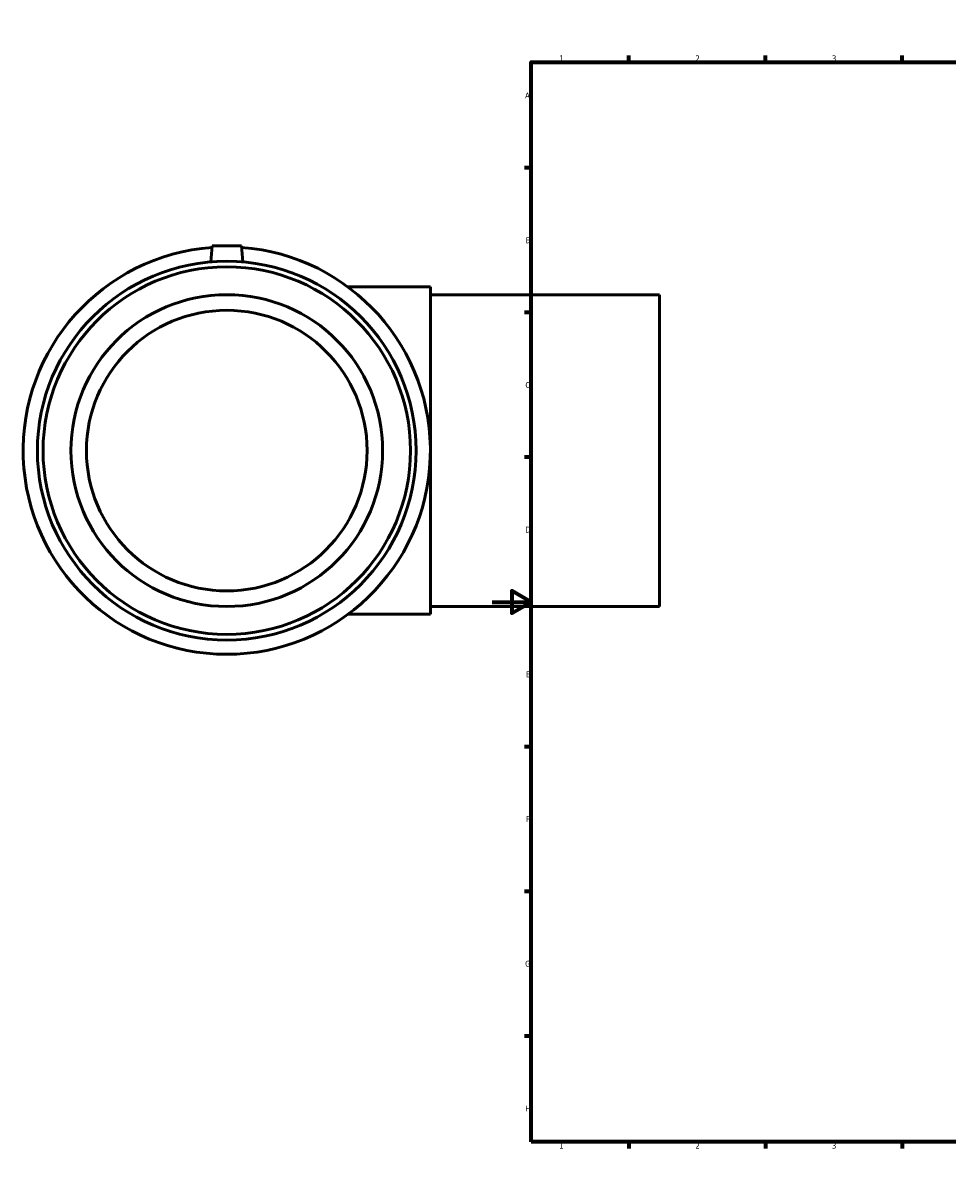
# Model space of a CAD drawing. Header units: millimetres. Extents: x -241 to 1589, y -293 to 1642.
# Tile 1 of 7: x -241 to 234, y 0 to 594. Entities that reach past the tile are written whole.
import ezdxf

# ---------------------------------------------------------------- set-up
doc = ezdxf.new("R2010")
doc.units = ezdxf.units.MM
doc.layers.add('Border (ANSI)', color=7, linetype='Continuous', lineweight=70)
doc.layers.add('Visible (ANSI)', color=7, linetype='Continuous', lineweight=50)
doc.styles.add('Note Text (ANSI)', font='tahoma.ttf')

# ---------------------------------------------------------------- blocks, each defined once
blk = doc.blocks.new('Borders Default Border')
at = {"layer": 'Border (ANSI)'}
for p, q in [((70.08, 574), (70.08, 577.45)), ((140.17, 574), (140.17, 577.45)), ((210.25, 574), (210.25, 577.45)), ((280.33, 574), (280.33, 577.45)), ((350.42, 574), (350.42, 577.45)), ((490.58, 574), (490.58, 577.45)), ((560.67, 574), (560.67, 577.45)), ((630.75, 574), (630.75, 577.45)), ((700.83, 574), (700.83, 577.45)), ((770.92, 574), (770.92, 577.45)), ((20, 519.75), (16.55, 519.75)), ((821, 519.75), (824.45, 519.75)), ((20, 445.5), (16.55, 445.5)), ((821, 445.5), (824.45, 445.5)), ((20, 371.25), (16.55, 371.25)), ((821, 371.25), (824.45, 371.25)), ((20, 222.75), (16.55, 222.75)), ((821, 222.75), (824.45, 222.75)), ((20, 148.5), (16.55, 148.5)), ((821, 148.5), (824.45, 148.5)), ((20, 74.25), (16.55, 74.25)), ((821, 74.25), (824.45, 74.25)), ((70.08, 20), (70.08, 16.55)), ((140.17, 20), (140.17, 16.55)), ((210.25, 20), (210.25, 16.55)), ((280.33, 20), (280.33, 16.55)), ((350.42, 20), (350.42, 16.55)), ((490.58, 20), (490.58, 16.55)), ((560.67, 20), (560.67, 16.55)), ((630.75, 20), (630.75, 16.55)), ((700.83, 20), (700.83, 16.55)), ((770.92, 20), (770.92, 16.55))]:
    blk.add_line(p, q, dxfattribs=at)
at = {"layer": 'Border (ANSI)', "flags": 128}
for points in [[(420.5, 594), (420.5, 574), (414.73, 584), (426.27, 584), (420.5, 574)], [(20, 20), (20, 574), (821, 574), (821, 20), (20, 20)], [(0, 297), (20, 297), (10, 302.77), (10, 291.23), (20, 297)], [(841, 297), (821, 297), (831, 302.77), (831, 291.23), (821, 297)], [(420.5, 0), (420.5, 20), (414.73, 10), (426.27, 10), (420.5, 20)]]:
    blk.add_lwpolyline(points, dxfattribs=at)
at = {"layer": 'Border (ANSI)', "color": 230, "true_color": 0xff0080, "attachment_point": 7, "style": 'Note Text (ANSI)'}
for s, insert, char_height in [('1', (34.35, 574.4), 3.05), ('2', (104.2, 574.4), 3.05), ('3', (174.26, 574.34), 3.05), ('4', (244.23, 574.4), 3.05), ('5', (314.48, 574.34), 3.05), ('6', (384.49, 574.34), 3.05), ('7', (454.6, 574.4), 3.05), ('8', (524.63, 574.33), 3.05), ('9', (594.7, 574.34), 3.05), ('10', (663.96, 574.34), 3.048), ('11', (734.04, 574.4), 3.048), ('12', (804.13, 574.4), 3.048), ('A', (16.78, 555.35), 3.05), ('A', (821.63, 555.35), 3.05), ('B', (17.15, 481.1), 3.05), ('B', (821.99, 481.1), 3.05), ('C', (16.95, 406.8), 3.05), ('C', (821.8, 406.8), 3.05), ('D', (16.96, 332.6), 3.05), ('D', (821.81, 332.6), 3.05), ('E', (17.21, 258.35), 3.05), ('E', (822.05, 258.35), 3.05), ('F', (17.29, 184.1), 3.05), ('F', (822.14, 184.1), 3.05), ('G', (16.81, 109.79), 3.05), ('G', (821.66, 109.79), 3.05), ('H', (16.97, 35.6), 3.05), ('H', (821.81, 35.6), 3.05), ('1', (34.35, 16.55), 3.05), ('2', (104.2, 16.55), 3.05), ('3', (174.26, 16.49), 3.05), ('4', (244.23, 16.55), 3.05), ('5', (314.48, 16.49), 3.05), ('6', (384.49, 16.49), 3.05), ('7', (454.6, 16.55), 3.05), ('8', (524.63, 16.48), 3.05), ('9', (594.7, 16.49), 3.05), ('10', (663.96, 16.49), 3.048), ('11', (734.04, 16.55), 3.048), ('12', (804.13, 16.55), 3.048)]:
    blk.add_mtext(s, dxfattribs=dict(at, insert=insert, char_height=char_height))

msp = doc.modelspace()

# ---------------------------------------------------------------- linework, layer by layer
at = {"layer": 'Visible (ANSI)'}
for p, q in [((-143.791, 479.677), (-144.506, 471.515)), ((-128.791, 479.677), (-143.791, 479.677)), ((-128.791, 479.677), (-128.077, 471.515)), ((-31.791, 458.677), (-74.128, 458.677)), ((-31.791, 458.677), (-31.791, 290.677)), ((85.709, 454.677), (-31.791, 454.677)), ((85.709, 294.677), (85.709, 454.677)), ((85.709, 294.677), (-31.791, 294.677)), ((-31.791, 290.677), (-74.128, 290.677))]:
    msp.add_line(p, q, dxfattribs=at)
for radius in [97.185, 94.269, 80, 72]:
    msp.add_circle((-136.291, 374.677), radius, dxfattribs=at)
msp.add_arc((-136.291, 374.677), 104.5, 94.152919, 85.847081, dxfattribs=at)

# ---------------------------------------------------------------- block references
msp.add_blockref('Borders Default Border', (0, 0))

doc.saveas('drawing.dxf')
